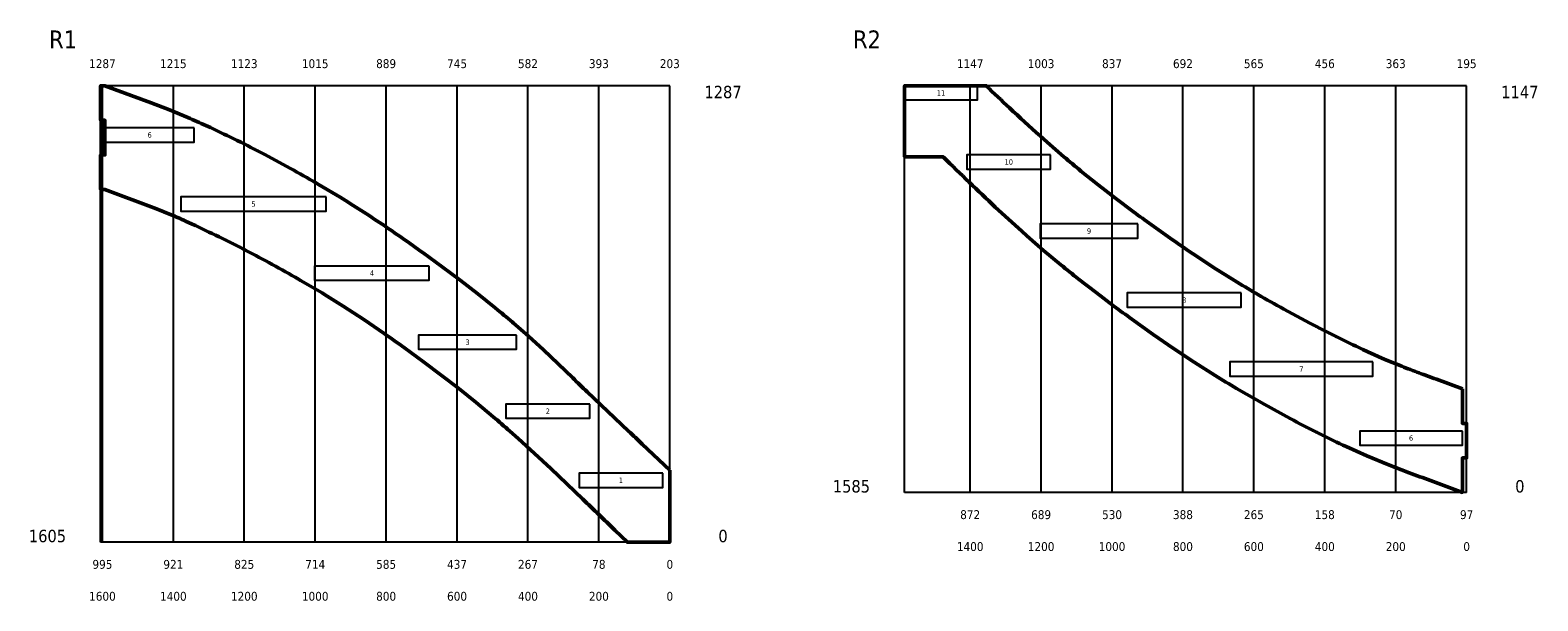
# Model space of a CAD drawing. Header units: millimetres. Extents: x 214 to 24874, y -585 to 1686.
# Tile 2 of 7: x 2532 to 6784, y 42 to 1651. Entities that reach past the tile are written whole.
import ezdxf
from ezdxf.enums import TextEntityAlignment as Align

# ---------------------------------------------------------------- set-up
doc = ezdxf.new("R2010")
doc.units = ezdxf.units.MM
for name, color, linetype, lineweight in [('Default', 7, 'Continuous', 50), ('Wangen_Bemaßung', 7, 'Continuous', 5), ('Wangen_Beschriftung', 1, 'Continuous', 5), ('Wangen_Kontur', 5, 'Continuous', 50), ('Wangen_Stufen', 1, 'Continuous', 5)]:
    doc.layers.add(name, color=color, linetype=linetype, lineweight=lineweight)
doc.styles.add('Default', font='tahoma.ttf')

# ---------------------------------------------------------------- blocks, each defined once
blk = doc.blocks.new('Wange 0-0')
at = {"layer": 'Wangen_Bemaßung', "color": 8, "linetype": 'Continuous', "lineweight": 25, "transparency": 33554687}
for p, q in [((-1585, 0), (-1585, 1287.1)), ((20, 1287.1), (-1585, 1287.1)), ((-1580, 0), (-1580, 1287.1)), ((-1380, 0), (-1380, 1287.1)), ((-1180, 0), (-1180, 1287.1)), ((-980, 0), (-980, 1287.1)), ((-780, 0), (-780, 1287.1)), ((-580, 0), (-580, 1287.1)), ((-380, 0), (-380, 1287.1)), ((-180, 0), (-180, 1287.1)), ((20, 0), (20, 1287.1)), ((20, 0), (-1585, 0))]:
    blk.add_line(p, q, dxfattribs=at)
at = {"layer": 'Wangen_Kontur', "linetype": 'Continuous'}
blk.add_lwpolyline([(20, 203.3), (-57.7, 276.8, 0.000003), (-96.1, 313.1), (-212.8, 423.7, -0.001743), (-253.9, 463.4), (-336.3, 542.4), (-378.3, 580.9), (-421.3, 618.3), (-423.6, 620.3, 0.004598), (-472.1, 660.6), (-521.4, 700.2), (-571.3, 738.9), (-621.8, 776.8), (-675.8, 816.1, 0.003404), (-733.3, 856.8), (-733.3, 856.9, 0.004233), (-791.4, 896.7), (-791.5, 896.8, 0.005073), (-850.3, 935.5), (-850.3, 935.6, 0.005927), (-909.9, 973), (-970.4, 1009), (-976.5, 1012.5, 0.005239), (-1049.9, 1054.1), (-1124.3, 1094.1), (-1124.3, 1094.2, 0.005608), (-1199.6, 1132.5), (-1199.6, 1132.6, 0.005821), (-1275.6, 1169.2), (-1288.7, 1175.3, 0.008113), (-1339.3, 1197.9), (-1390.7, 1219), (-1442.6, 1238.8), (-1573, 1287.1), (-1585, 1287.1), (-1585, 1189.8), (-1573, 1189.8), (-1573, 1092.4), (-1585, 1092.4), (-1585, 995.1), (-1573, 995.1), (-1427.2, 940.5), (-1386.1, 923.7, -0.007546), (-1345.6, 905.7), (-1327.4, 897.2, -0.005369), (-1251.2, 861), (-1251.2, 860.9, -0.00541), (-1175.7, 823), (-1175.6, 822.9, -0.005469), (-1101, 783.3), (-1100.9, 783.3, -0.005546), (-1027.3, 742.1), (-1021, 738.5), (-960.8, 703, -0.006076), (-901.5, 666.1), (-901.5, 666), (-843, 627.7), (-785.2, 588.2, -0.003505), (-728.1, 547.9), (-674.5, 509), (-624.5, 471.5), (-575, 433.1), (-526.2, 394), (-478.2, 354, -0.006393), (-431.1, 312.9), (-407.8, 292.1), (-315.6, 207.7), (-225, 121.4, -0.000888), (-135.2, 34.3), (-99.6, 0), (20, 0)], format="xyb", close=True, dxfattribs=at)
at = {"layer": 'Wangen_Stufen', "linetype": 'Continuous', "lineweight": 25}
for points in [[(-1321, 1168.4), (-1573, 1168.4), (-1573, 1128.4), (-1321, 1128.4)], [(-949.2, 973.6), (-1358.5, 973.6), (-1358.5, 933.6), (-949.2, 933.6)], [(-658.3, 778.9), (-981.5, 778.9), (-981.5, 738.9), (-658.3, 738.9)], [(-412, 584.2), (-688.6, 584.2), (-688.6, 544.2), (-412, 544.2)], [(-206, 389.5), (-442, 389.5), (-442, 349.5), (-206, 349.5)], [(0, 194.7), (-236, 194.7), (-236, 154.7), (0, 154.7)]]:
    blk.add_lwpolyline(points, close=True, dxfattribs=at)
at = {"layer": 'Wangen_Bemaßung', "lineweight": 13, "ltscale": 10000, "style": 'Default'}
for s, height, p in [('1287', 25, (-1580, 1337.1)), ('1215', 25, (-1380, 1337.1)), ('1123', 25, (-1180, 1337.1)), ('1015', 25, (-980, 1337.1)), ('889', 25, (-780, 1337.1)), ('745', 25, (-580, 1337.1)), ('582', 25, (-380, 1337.1)), ('393', 25, (-180, 1337.1)), ('203', 25, (20, 1337.1)), ('1605', 35, (-1735, 0)), ('0', 35, (170, 0))]:
    blk.add_text(s, height=height, dxfattribs=at).set_placement(p, align=Align.CENTER)
for s, height, p in [('1287', 35, (170, 1287.1)), ('995', 25, (-1580, -50)), ('921', 25, (-1380, -50)), ('825', 25, (-1180, -50)), ('714', 25, (-980, -50)), ('585', 25, (-780, -50)), ('437', 25, (-580, -50)), ('267', 25, (-380, -50)), ('78', 25, (-180, -50)), ('0', 25, (20, -50)), ('1600', 25, (-1580, -140)), ('1400', 25, (-1380, -140)), ('1200', 25, (-1180, -140)), ('1000', 25, (-980, -140)), ('800', 25, (-780, -140)), ('600', 25, (-580, -140)), ('400', 25, (-380, -140)), ('200', 25, (-180, -140)), ('0', 25, (20, -140))]:
    blk.add_text(s, height=height, dxfattribs=at).set_placement(p, align=Align.TOP_CENTER)
at = {"layer": 'Wangen_Beschriftung', "lineweight": 13, "ltscale": 10000, "style": 'Default'}
blk.add_text('R1', height=50, dxfattribs=at).set_placement((-1691.1, 1393.1), align=Align.CENTER)
at = {"layer": 'Wangen_Stufen', "lineweight": 13, "ltscale": 10000, "style": 'Default'}
for s, p in [('6', (-1447, 1148.4)), ('5', (-1153.9, 953.6)), ('4', (-819.9, 758.9)), ('3', (-550.3, 564.2)), ('2', (-324, 369.5)), ('1', (-118, 174.7))]:
    blk.add_text(s, height=15, dxfattribs=at).set_placement(p, align=Align.MIDDLE_CENTER)
blk = doc.blocks.new('Wange 0-1')
at = {"layer": 'Wangen_Bemaßung', "color": 8, "linetype": 'Continuous', "lineweight": 25, "transparency": 33554687}
for p, q in [((-1573, 995.1), (-1573, 2142)), ((12, 2142), (-1573, 2142)), ((-1388, 995.1), (-1388, 2142)), ((-1188, 995.1), (-1188, 2142)), ((-988, 995.1), (-988, 2142)), ((-788, 995.1), (-788, 2142)), ((-588, 995.1), (-588, 2142)), ((-388, 995.1), (-388, 2142)), ((-188, 995.1), (-188, 2142)), ((12, 995.1), (12, 2142)), ((12, 995.1), (-1573, 995.1))]:
    blk.add_line(p, q, dxfattribs=at)
at = {"layer": 'Wangen_Kontur', "linetype": 'Continuous'}
blk.add_lwpolyline([(0, 1287.1), (-73.2, 1314.3, -0.001134), (-122.1, 1332.3), (-122.2, 1332.3, -0.004542), (-170.8, 1350.9), (-218.9, 1370.6), (-266.4, 1391.8), (-280.6, 1398.5, -0.005824), (-355.8, 1434.7), (-355.9, 1434.7, -0.005612), (-430.3, 1472.7), (-503.9, 1512.3), (-504, 1512.4, -0.005245), (-576.6, 1553.5), (-582.6, 1557, -0.005831), (-642.4, 1592.6), (-701.4, 1629.7), (-759.6, 1668.1), (-759.7, 1668.1, -0.004225), (-817.2, 1707.6), (-877, 1750, -0.003206), (-927.5, 1786.8), (-977.4, 1824.3), (-1026.8, 1862.6), (-1075.6, 1901.7, -0.004624), (-1123.5, 1941.6), (-1170.6, 1982.6), (-1191, 2000.8, -0.006203), (-1277.3, 2079.8), (-1277.4, 2079.9, -0.002728), (-1342.8, 2142), (-1573, 2142), (-1573, 1942), (-1464.8, 1942), (-1463.5, 1940.7, 0.000876), (-1390.7, 1870.1), (-1390.6, 1870.1, 0.003505), (-1317.3, 1800.2), (-1317.2, 1800.2, 0.006143), (-1242.6, 1731.8), (-1228.3, 1719), (-1180.8, 1677.6), (-1132.3, 1637.2, 0.00427), (-1083.1, 1597.7), (-1033.2, 1558.9), (-982.8, 1520.9, 0.003067), (-931.9, 1483.7), (-872.1, 1441), (-814.4, 1401.1), (-756.1, 1362.4), (-697, 1324.9, 0.005493), (-637.1, 1288.8), (-559, 1243.8), (-485.7, 1203.6, 0.005818), (-411.6, 1165.2), (-411.5, 1165.1, 0.006297), (-336.7, 1128.5), (-327.9, 1124.4), (-269.6, 1098), (-210.4, 1073.7), (-150.5, 1050.8, 0.001192), (-90.2, 1028.7), (0, 995.1), (0, 1092.4), (12, 1092.4), (12, 1189.8), (0, 1189.8)], format="xyb", close=True, dxfattribs=at)
at = {"layer": 'Wangen_Stufen', "linetype": 'Continuous', "lineweight": 25}
for points in [[(-1367.1, 2142), (-1573, 2142), (-1573, 2102), (-1367.1, 2102)], [(-1161.1, 1947.3), (-1397.1, 1947.3), (-1397.1, 1907.3), (-1161.1, 1907.3)], [(-914.8, 1752.5), (-1191.1, 1752.5), (-1191.1, 1712.5), (-914.8, 1712.5)], [(-623.8, 1557.8), (-945, 1557.8), (-945, 1517.8), (-623.8, 1517.8)], [(-252.1, 1363.1), (-656.1, 1363.1), (-656.1, 1323.1), (-252.1, 1323.1)], [(0, 1168.4), (-289.6, 1168.4), (-289.6, 1128.4), (0, 1128.4)]]:
    blk.add_lwpolyline(points, close=True, dxfattribs=at)
at = {"layer": 'Wangen_Bemaßung', "lineweight": 13, "ltscale": 10000, "style": 'Default'}
for s, height, p in [('1147', 25, (-1388, 2192)), ('1003', 25, (-1188, 2192)), ('837', 25, (-988, 2192)), ('692', 25, (-788, 2192)), ('565', 25, (-588, 2192)), ('456', 25, (-388, 2192)), ('363', 25, (-188, 2192)), ('195', 25, (12, 2192)), ('1585', 35, (-1723, 995.1)), ('0', 35, (162, 995.1))]:
    blk.add_text(s, height=height, dxfattribs=at).set_placement(p, align=Align.CENTER)
for s, height, p in [('1147', 35, (162, 2142)), ('872', 25, (-1388, 945.1)), ('689', 25, (-1188, 945.1)), ('530', 25, (-988, 945.1)), ('388', 25, (-788, 945.1)), ('265', 25, (-588, 945.1)), ('158', 25, (-388, 945.1)), ('70', 25, (-188, 945.1)), ('97', 25, (12, 945.1)), ('1400', 25, (-1388, 855.1)), ('1200', 25, (-1188, 855.1)), ('1000', 25, (-988, 855.1)), ('800', 25, (-788, 855.1)), ('600', 25, (-588, 855.1)), ('400', 25, (-388, 855.1)), ('200', 25, (-188, 855.1)), ('0', 25, (12, 855.1))]:
    blk.add_text(s, height=height, dxfattribs=at).set_placement(p, align=Align.TOP_CENTER)
at = {"layer": 'Wangen_Beschriftung', "lineweight": 13, "ltscale": 10000, "style": 'Default'}
blk.add_text('R2', height=50, dxfattribs=at).set_placement((-1679.1, 2248.1), align=Align.CENTER)
at = {"layer": 'Wangen_Stufen', "lineweight": 13, "ltscale": 10000, "style": 'Default'}
for s, p in [('11', (-1470, 2122)), ('10', (-1279.1, 1927.3)), ('9', (-1052.9, 1732.5)), ('8', (-784.4, 1537.8)), ('7', (-454.1, 1343.1)), ('6', (-144.8, 1148.4))]:
    blk.add_text(s, height=15, dxfattribs=at).set_placement(p, align=Align.MIDDLE_CENTER)

msp = doc.modelspace()

# ---------------------------------------------------------------- block references
at = {"layer": 'Default'}
for name, p in [('Wange 0-0', (4316, 207.4)), ('Wange 0-1', (6571, -647.5))]:
    msp.add_blockref(name, p, dxfattribs=at)

doc.saveas('drawing.dxf')
